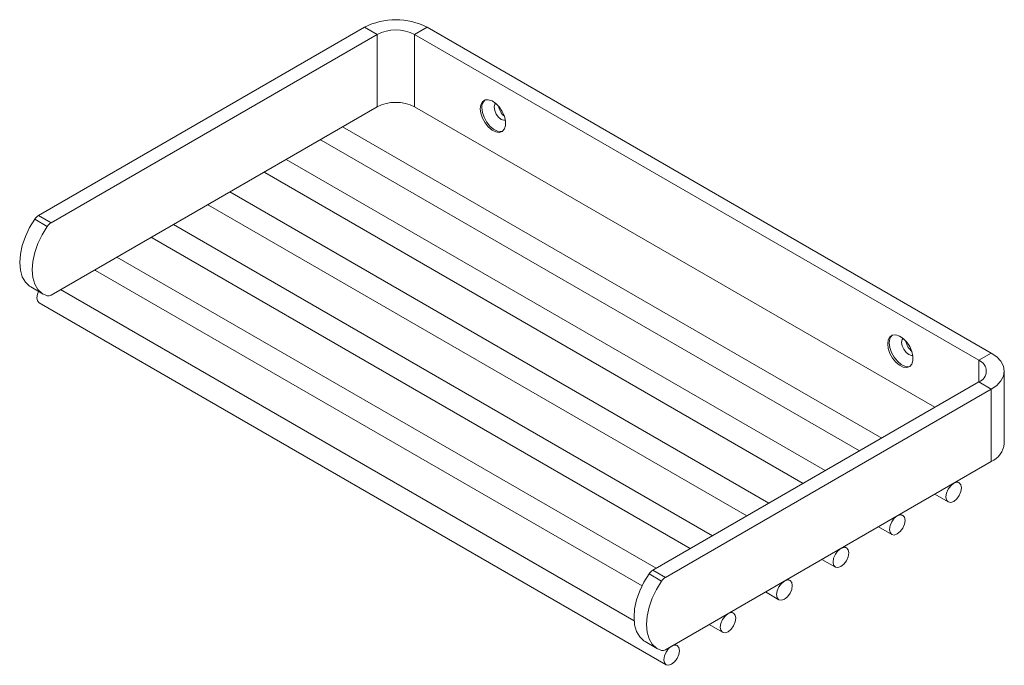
# Model space of a CAD drawing. Header units: millimetres. Extents: x -267 to 325, y 9 to 363.
# Tile 2 of 3: x 103 to 325, y 9 to 155. Entities that reach past the tile are written whole.
import ezdxf

# ---------------------------------------------------------------- set-up
doc = ezdxf.new("R2010")
doc.units = ezdxf.units.MM

msp = doc.modelspace()

# ---------------------------------------------------------------- linework, layer by layer
at = {"color": 7, "linetype": 'Continuous', "lineweight": 15}
for p, q in [((107.19, 110.417), (180.729, 152.87)), ((110.018, 108.784), (183.557, 151.238)), ((183.557, 151.238), (180.729, 152.87)), ((183.557, 151.238), (183.557, 134.907)), ((192.042, 151.238), (194.871, 152.87)), ((192.042, 151.238), (192.042, 134.907)), ((192.042, 151.238), (319.322, 77.761)), ((194.871, 152.87), (322.15, 79.394)), ((110.018, 92.454), (183.557, 134.907)), ((192.042, 134.907), (309.42, 67.146)), ((297.424, 60.221), (175.804, 130.431)), ((170.829, 127.559), (170.994, 127.435)), ((170.994, 127.435), (292.424, 57.335)), ((284.696, 52.874), (163.076, 123.083)), ((158.101, 120.211), (158.266, 120.087)), ((158.266, 120.087), (279.696, 49.987)), ((271.968, 45.526), (150.348, 115.736)), ((145.373, 112.864), (145.538, 112.739)), ((145.538, 112.739), (266.968, 42.639)), ((109.17, 107.968), (106.341, 109.601)), ((107.19, 110.417), (110.018, 108.784)), ((259.24, 38.178), (137.62, 108.388)), ((132.645, 105.516), (132.81, 105.392)), ((132.81, 105.392), (254.24, 35.292)), ((246.512, 30.831), (124.892, 101.04)), ((119.917, 98.168), (120.082, 98.044)), ((120.082, 98.044), (243.348, 26.884)), ((105.433, 94.308), (108.261, 92.676)), ((241.57, 18.988), (112.164, 93.693)), ((107.354, 90.696), (248.775, 9.056)), ((319.322, 77.761), (322.15, 79.394)), ((325.079, 58.981), (325.079, 75.312)), ((245.783, 30.409), (319.322, 72.862)), ((248.611, 28.776), (322.15, 71.23)), ((319.322, 72.862), (322.15, 71.23)), ((322.15, 71.23), (322.15, 54.899)), ((322.15, 54.899), (248.611, 12.446)), ((314.915, 50.124), (314.397, 50.423)), ((309.397, 47.536), (312.415, 45.794)), ((302.187, 42.776), (301.669, 43.075)), ((296.669, 40.189), (299.687, 38.446)), ((289.459, 35.429), (288.941, 35.728)), ((283.941, 32.841), (286.959, 31.099)), ((247.762, 27.96), (244.934, 29.593)), ((245.783, 30.409), (248.611, 28.776)), ((276.731, 28.081), (276.213, 28.38)), ((271.213, 25.493), (274.231, 23.751)), ((264.003, 20.733), (263.485, 21.032)), ((258.485, 18.146), (261.503, 16.403)), ((244.026, 14.3), (246.854, 12.668)), ((251.275, 13.386), (250.757, 13.685))]:
    msp.add_line(p, q, dxfattribs=at)
at = {"color": 8, "linetype": 'Continuous', "lineweight": 15}
msp.add_line((319.322, 77.761), (319.322, 72.862), dxfattribs=at)
at = {"color": 7, "linetype": 'Continuous', "lineweight": 15, "flags": 128}
for points in [[(206.855, 134.521), (206.982, 135.423), (207.352, 136.097), (207.933, 136.484), (208.672, 136.55), (209.505, 136.289), (210.356, 135.724), (211.15, 134.905), (211.818, 133.905), (212.299, 132.813), (212.55, 131.726), (212.55, 130.74), (212.299, 129.944), (211.818, 129.407), (211.15, 129.178), (210.356, 129.276), (209.505, 129.694), (208.672, 130.394), (207.933, 131.313), (207.352, 132.371), (206.982, 133.473), (206.855, 134.521)], [(209.998, 134.866), (210.119, 135.499), (210.301, 135.77)], [(211.912, 129.476), (211.504, 129.382), (210.709, 129.48), (209.858, 129.898), (209.026, 130.598), (208.287, 131.517), (207.706, 132.575), (207.336, 133.677), (207.208, 134.725)], [(212.523, 131.921), (212.198, 131.899), (211.589, 132.111), (210.98, 132.602), (210.464, 133.298), (210.119, 134.093), (209.998, 134.866)], [(106.341, 109.601), (105.177, 107.71), (104.227, 105.716), (103.524, 103.687), (103.093, 101.693), (102.947, 99.803), (103.093, 98.08), (103.524, 96.584), (104.227, 95.367), (105.177, 94.469), (105.433, 94.308)], [(109.17, 107.968), (108.005, 106.077), (107.055, 104.083), (106.352, 102.055), (105.921, 100.061), (105.775, 98.17), (105.921, 96.447), (106.352, 94.951), (107.055, 93.734), (108.005, 92.837), (109.17, 92.29)], [(107.199, 93.289), (106.971, 92.7), (106.836, 91.841), (106.971, 91.137), (107.354, 90.696), (107.354, 90.696)], [(298.779, 81.455), (298.906, 82.356), (299.276, 83.03), (299.857, 83.418), (300.596, 83.484), (301.428, 83.223), (302.28, 82.658), (303.074, 81.839), (303.742, 80.839), (304.223, 79.747), (304.474, 78.66), (304.474, 77.674), (304.223, 76.877), (303.742, 76.34), (303.074, 76.111), (302.28, 76.21), (301.428, 76.627), (300.596, 77.327), (299.857, 78.247), (299.276, 79.305), (298.906, 80.407), (298.779, 81.455)], [(301.922, 81.8), (302.043, 82.433), (302.225, 82.703)], [(303.836, 76.409), (303.428, 76.315), (302.633, 76.414), (301.782, 76.831), (300.95, 77.531), (300.21, 78.451), (299.63, 79.509), (299.259, 80.611), (299.132, 81.659)], [(304.446, 78.855), (304.122, 78.832), (303.513, 79.044), (302.904, 79.535), (302.388, 80.232), (302.043, 81.027), (301.922, 81.8)], [(322.15, 79.394), (323.394, 78.519), (324.318, 77.521), (324.887, 76.438), (325.079, 75.312), (324.887, 74.185), (324.318, 73.103), (323.394, 72.104), (322.15, 71.23)], [(315.433, 48.98), (315.298, 49.683), (314.915, 50.124), (314.341, 50.236), (313.665, 50), (312.988, 49.454), (312.415, 48.681), (312.032, 47.797), (311.897, 46.939), (312.032, 46.235), (312.415, 45.794), (312.988, 45.683), (313.665, 45.918), (314.341, 46.464), (314.915, 47.237), (315.298, 48.121), (315.433, 48.98)], [(302.705, 41.632), (302.57, 42.335), (302.187, 42.776), (301.613, 42.888), (300.937, 42.653), (300.26, 42.107), (299.687, 41.333), (299.304, 40.45), (299.169, 39.591), (299.304, 38.887), (299.687, 38.446), (300.26, 38.335), (300.937, 38.57), (301.613, 39.116), (302.187, 39.89), (302.57, 40.773), (302.705, 41.632)], [(289.977, 34.284), (289.842, 34.988), (289.459, 35.429), (288.885, 35.54), (288.209, 35.305), (287.532, 34.759), (286.959, 33.986), (286.576, 33.102), (286.441, 32.243), (286.576, 31.54), (286.959, 31.099), (287.532, 30.987), (288.209, 31.222), (288.885, 31.768), (289.459, 32.542), (289.842, 33.425), (289.977, 34.284)], [(244.026, 14.3), (243.77, 14.461), (242.82, 15.359), (242.117, 16.576), (241.685, 18.072), (241.54, 19.795), (241.685, 21.685), (242.117, 23.679), (242.82, 25.708), (243.77, 27.702), (244.934, 29.593)], [(247.762, 12.282), (246.598, 12.829), (245.648, 13.726), (244.945, 14.943), (244.514, 16.439), (244.368, 18.162), (244.514, 20.053), (244.945, 22.047), (245.648, 24.075), (246.598, 26.069), (247.762, 27.96)], [(277.249, 26.937), (277.114, 27.64), (276.731, 28.081), (276.158, 28.193), (275.481, 27.957), (274.805, 27.411), (274.231, 26.638), (273.848, 25.754), (273.713, 24.895), (273.848, 24.192), (274.231, 23.751), (274.805, 23.64), (275.481, 23.875), (276.158, 24.421), (276.731, 25.194), (277.114, 26.078), (277.249, 26.937)], [(264.521, 19.589), (264.386, 20.292), (264.003, 20.733), (263.43, 20.845), (262.753, 20.61), (262.077, 20.064), (261.503, 19.29), (261.12, 18.407), (260.985, 17.548), (261.12, 16.844), (261.503, 16.403), (262.077, 16.292), (262.753, 16.527), (263.43, 17.073), (264.003, 17.846), (264.386, 18.73), (264.521, 19.589)], [(251.793, 12.241), (251.658, 12.945), (251.275, 13.386), (250.702, 13.497), (250.025, 13.262), (249.349, 12.716), (248.775, 11.943), (248.392, 11.059), (248.257, 10.2), (248.392, 9.497), (248.775, 9.056), (249.349, 8.944), (250.025, 9.179), (250.702, 9.725), (251.275, 10.499), (251.658, 11.382), (251.793, 12.241)]]:
    msp.add_lwpolyline(points, dxfattribs=at)
at = {"color": 7, "linetype": 'Continuous', "lineweight": 15}
for centre, radius, start, end in [((187.8, 139.223), 15.37, 62.60967, 117.39033), ((187.8, 143.049), 9.222, 62.60967, 117.39033), ((187.8, 126.719), 9.222, 62.60967, 117.39033), ((209.263, 134.932), 2.065, 132.11132, 185.7495), ((214.528, 135.644), 3.591, 188.51532, 231.4793), ((108.623, 108.079), 2.743, 121.50037, 146.29292), ((111.451, 106.446), 2.743, 121.50037, 146.29292), ((109.4, 93.381), 1.114, 258.07991, 303.69766), ((301.187, 81.866), 2.065, 132.11132, 185.7495), ((306.451, 82.578), 3.591, 188.51532, 231.4793), ((318.392, 75.312), 2.62, 290.78342, 69.21658), ((320.074, 59.48), 5.029, 294.37466, 354.3052), ((247.216, 28.071), 2.743, 121.50037, 146.29292), ((250.044, 26.438), 2.743, 121.50037, 146.29292), ((247.993, 13.373), 1.114, 258.07991, 303.69766)]:
    msp.add_arc(centre, radius, start, end, dxfattribs=at)

doc.saveas('drawing.dxf')
